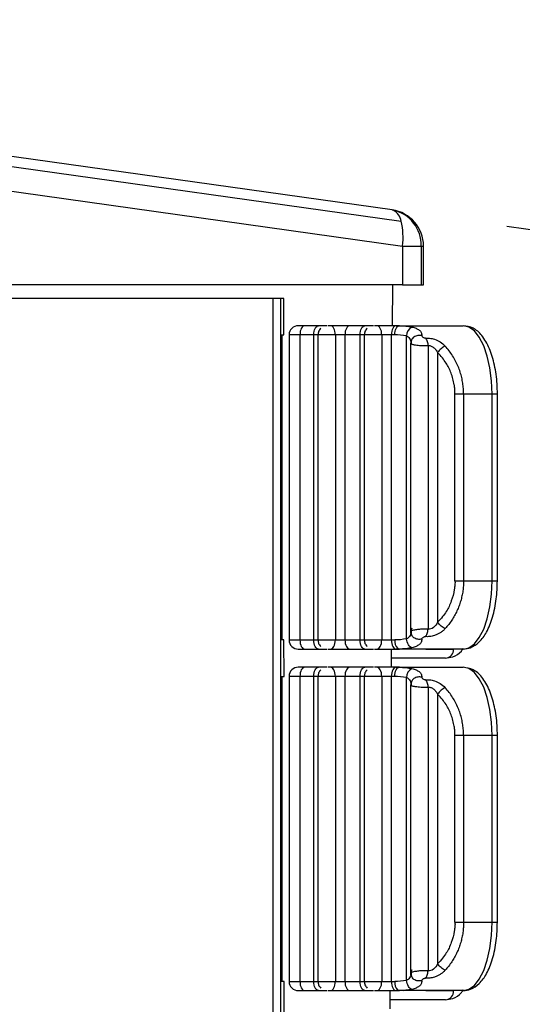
# Model space of a CAD drawing. Header units: millimetres. Extents: x 0 to 559, y 0 to 432.
# Tile 13 of 47: x 249 to 261, y 324 to 346. Entities that reach past the tile are written whole.
import ezdxf

# ---------------------------------------------------------------- set-up
doc = ezdxf.new("R2010")
doc.units = ezdxf.units.MM
doc.header["$LTSCALE"] = 2
doc.layers.add('DIMENSIONS', color=140, linetype='Continuous', lineweight=25)
doc.styles.add('SLDTEXTSTYLE0', font='TXT', dxfattribs={"width": 0.7})
doc.dimstyles.new('SLDDIMSTYLE4', dxfattribs={"dimtxt": 4.316016, "dimasz": 6.604, "dimexe": 0, "dimexo": 0.0625, "dimgap": 1.079004, "dimtad": 0, "dimtih": 1, "dimtoh": 1, "dimdec": 4, "dimlfac": 2, "dimzin": 12, "dimdsep": 46, "dimtxsty": 'SLDTEXTSTYLE0', "dimsah": 1, "dimcen": 0.09, "dimadec": 0, "dimazin": 3, "dimtfac": 1, "dimtdec": 0, "dimtofl": 0, "dimtmove": 0, "dimatfit": 3, "dimfxl": 0, "dimfrac": 2, "dimtolj": 1, "dimtzin": 12, "dimarcsym": 0})

# ---------------------------------------------------------------- blocks, each defined once
blk = doc.blocks.new('_D_8')
at = {"layer": 'DIMENSIONS'}
for p, q in [((260.161, 341.023), (281.575, 338.014)), ((260.161, 307.247), (281.575, 310.256))]:
    blk.add_line(p, q, dxfattribs=at)
for start, end in [(172, 177.71495), (181.42091, 188)]:
    blk.add_arc((380.328, 324.135), 106.074, start, end, dxfattribs=at)
for points in [[(275.287, 338.898), (273.561, 332.442), (275.581, 332.222)], [(275.287, 309.372), (275.581, 316.048), (273.561, 315.827)]]:
    blk.add_solid(points, dxfattribs=at)
at = {"layer": 'DIMENSIONS', "insert": (269.138, 326.962), "char_height": 4.2333, "attachment_point": 1, "style": 'SLDTEXTSTYLE0'}
blk.add_mtext('16°', dxfattribs=at)

msp = doc.modelspace()

# ---------------------------------------------------------------- linework, layer by layer
for p, q in [((257.645738, 341.376815), (227.924392, 345.553878)), ((228.121898, 345.306062), (257.843243, 341.128999)), ((228.151148, 344.761663), (257.872494, 340.5846)), ((257.872494, 340.5846), (257.872494, 339.734961)), ((257.872494, 340.5846), (258.286153, 340.5846)), ((258.286153, 340.5846), (258.286153, 339.734961)), ((258.286153, 340.5846), (258.334399, 340.5846)), ((258.334399, 339.734961), (258.334399, 340.5846)), ((257.872494, 339.734961), (236.575127, 339.734961)), ((257.654033, 338.834961), (257.657174, 339.734961)), ((257.872494, 339.734961), (258.286153, 339.734961)), ((258.286153, 339.734961), (258.334399, 339.734961)), ((255.028055, 339.434961), (248.600951, 339.434961)), ((255.028055, 339.434961), (255.028055, 308.434961)), ((255.193771, 339.434961), (255.028055, 339.434961)), ((255.193771, 339.434961), (255.193771, 308.434961)), ((255.267128, 339.434961), (255.193771, 339.434961)), ((255.267473, 338.634961), (255.267128, 339.434961)), ((255.725061, 338.834961), (255.582709, 338.834961)), ((256.028301, 338.834961), (255.725061, 338.834961)), ((256.216383, 338.834961), (256.028301, 338.834961)), ((256.292597, 338.834961), (256.23987, 338.834961)), ((256.714235, 338.834961), (256.292597, 338.834961)), ((257.04636, 338.834961), (256.714235, 338.834961)), ((257.234442, 338.834961), (257.04636, 338.834961)), ((257.310655, 338.834961), (257.257928, 338.834961)), ((257.732293, 338.834961), (257.310655, 338.834961)), ((257.806564, 338.834959), (257.732293, 338.834961)), ((257.732293, 338.834961), (258.337065, 338.834961)), ((257.806564, 338.834959), (259.208219, 338.834961)), ((255.21531, 338.634961), (255.267473, 338.634961)), ((255.21531, 331.934961), (255.21531, 338.634961)), ((255.230423, 331.934961), (255.230423, 338.634961)), ((255.382709, 338.634961), (255.382709, 331.934961)), ((255.619961, 338.634961), (255.382709, 338.634961)), ((255.923202, 338.634961), (255.619961, 338.634961)), ((255.619961, 338.634961), (255.619961, 331.934961)), ((255.923202, 331.934961), (255.923202, 338.634961)), ((256.016169, 338.634961), (255.923202, 338.634961)), ((256.016169, 338.634961), (256.016169, 331.934961)), ((256.398317, 338.634961), (256.016169, 338.634961)), ((256.398317, 338.634961), (256.398317, 331.934961)), ((256.609136, 338.634961), (256.398317, 338.634961)), ((256.941261, 338.634961), (256.609136, 338.634961)), ((256.609136, 338.634961), (256.609136, 331.934961)), ((256.941261, 331.934961), (256.941261, 338.634961)), ((257.034227, 338.634961), (256.941261, 338.634961)), ((257.034227, 338.634961), (257.034227, 331.934961)), ((257.416375, 338.634961), (257.034227, 338.634961)), ((257.416375, 338.634961), (257.416375, 331.934961)), ((257.701464, 338.634961), (257.627194, 338.634959)), ((257.627194, 338.634959), (257.627194, 331.934961)), ((257.701463, 338.63494), (257.627194, 338.634959)), ((257.701464, 338.63494), (257.701464, 338.634961)), ((257.959317, 331.959872), (257.959314, 338.610022)), ((258.049399, 338.506318), (258.059394, 338.497061)), ((258.052286, 338.448624), (258.052286, 332.114721)), ((258.434426, 338.397056), (258.434427, 332.172866)), ((258.645253, 338.246324), (258.645253, 332.323598)), ((259.02494, 333.234961), (259.02494, 337.334961)), ((259.841852, 337.334961), (259.214523, 337.334961)), ((259.214523, 337.334961), (259.214523, 333.234961)), ((259.841852, 333.234961), (259.841852, 337.334961)), ((259.957368, 337.334961), (259.841852, 337.334961)), ((259.957368, 333.234961), (259.957368, 337.334961)), ((259.02494, 333.234961), (259.214524, 333.234961)), ((259.214523, 333.234961), (259.841852, 333.234961)), ((259.841852, 333.234961), (259.957368, 333.234961)), ((258.059393, 332.072863), (258.049398, 332.063608)), ((255.270361, 331.934961), (255.21531, 331.934961)), ((255.270706, 331.134961), (255.270361, 331.934961)), ((255.382709, 331.934961), (255.619961, 331.934961)), ((255.619961, 331.934961), (255.923202, 331.934961)), ((255.923202, 331.934961), (256.016169, 331.934961)), ((256.016169, 331.934961), (256.398317, 331.934961)), ((256.398317, 331.934961), (256.609136, 331.934961)), ((256.609136, 331.934961), (256.941261, 331.934961)), ((256.941261, 331.934961), (257.034227, 331.934961)), ((257.034227, 331.934961), (257.416375, 331.934961)), ((257.416375, 331.934961), (257.627194, 331.934961)), ((257.627194, 331.934961), (257.701464, 331.934961)), ((255.582709, 331.734961), (255.725061, 331.734961)), ((255.725061, 331.734961), (256.028301, 331.734961)), ((256.028301, 331.734961), (256.216384, 331.734961)), ((256.239936, 331.734961), (256.292718, 331.734961)), ((256.292713, 331.734961), (256.714235, 331.734961)), ((256.714235, 331.734961), (257.04636, 331.734961)), ((257.04636, 331.734961), (257.234442, 331.734961)), ((257.257995, 331.734961), (257.310776, 331.734961)), ((257.310772, 331.734961), (257.732294, 331.734961)), ((257.627852, 331.334961), (257.629249, 331.734961)), ((257.732294, 331.734961), (257.806564, 331.734962)), ((258.337065, 331.734961), (257.732294, 331.734961)), ((257.76625, 331.748946), (257.89113, 331.737321)), ((259.208219, 331.734961), (257.806564, 331.734962)), ((258.383865, 331.734961), (258.995272, 331.734961)), ((258.814112, 331.534961), (257.628551, 331.534961)), ((255.725061, 331.334961), (255.582709, 331.334961)), ((256.028301, 331.334961), (255.725061, 331.334961)), ((256.216383, 331.334961), (256.028301, 331.334961)), ((256.292597, 331.334961), (256.23987, 331.334961)), ((256.714235, 331.334961), (256.292597, 331.334961)), ((257.04636, 331.334961), (256.714235, 331.334961)), ((257.234442, 331.334961), (257.04636, 331.334961)), ((257.310655, 331.334961), (257.257928, 331.334961)), ((257.732293, 331.334961), (257.310655, 331.334961)), ((257.806564, 331.334959), (257.732293, 331.334961)), ((257.732293, 331.334961), (258.337065, 331.334961)), ((257.806564, 331.334959), (259.208219, 331.334961)), ((255.21531, 331.134961), (255.270706, 331.134961)), ((255.21531, 331.134961), (255.21531, 324.434961)), ((255.230423, 324.434961), (255.230423, 331.134961)), ((255.382709, 331.134961), (255.382709, 324.434961)), ((255.619961, 331.134961), (255.382709, 331.134961)), ((255.923202, 331.134961), (255.619961, 331.134961)), ((255.619961, 331.134961), (255.619961, 324.434961)), ((255.923202, 324.434961), (255.923202, 331.134961)), ((256.016169, 331.134961), (255.923202, 331.134961)), ((256.016169, 331.134961), (256.016169, 324.434961)), ((256.398317, 331.134961), (256.016169, 331.134961)), ((256.398317, 331.134961), (256.398317, 324.434961)), ((256.609136, 331.134961), (256.398317, 331.134961)), ((256.941261, 331.134961), (256.609136, 331.134961)), ((256.609136, 331.134961), (256.609136, 324.434961)), ((256.941261, 324.434961), (256.941261, 331.134961)), ((257.034227, 331.134961), (256.941261, 331.134961)), ((257.034227, 331.134961), (257.034227, 324.434961)), ((257.416375, 331.134961), (257.034227, 331.134961)), ((257.416375, 331.134961), (257.416375, 324.434961)), ((257.701464, 331.134961), (257.627194, 331.134959)), ((257.627194, 331.134959), (257.627194, 324.434961)), ((257.701463, 331.13494), (257.627194, 331.134959)), ((257.701464, 331.13494), (257.701464, 331.134961)), ((257.959317, 324.459872), (257.959314, 331.110022)), ((258.049399, 331.006318), (258.059394, 330.997061)), ((258.052286, 330.948624), (258.052286, 324.614721)), ((258.434426, 330.897056), (258.434427, 324.672866)), ((258.645253, 330.746324), (258.645253, 324.823598)), ((259.02494, 325.734961), (259.02494, 329.834961)), ((259.841852, 329.834961), (259.214523, 329.834961)), ((259.214523, 329.834961), (259.214523, 325.734961)), ((259.841852, 325.734961), (259.841852, 329.834961)), ((259.957368, 329.834961), (259.841852, 329.834961)), ((259.957368, 325.734961), (259.957368, 329.834961)), ((259.02494, 325.734961), (259.214524, 325.734961)), ((259.214523, 325.734961), (259.841852, 325.734961)), ((259.841852, 325.734961), (259.957368, 325.734961)), ((258.059393, 324.572863), (258.049398, 324.563608)), ((255.273594, 324.434961), (255.21531, 324.434961)), ((255.273939, 323.634961), (255.273594, 324.434961)), ((255.382709, 324.434961), (255.619961, 324.434961)), ((255.619961, 324.434961), (255.923202, 324.434961)), ((255.923202, 324.434961), (256.016169, 324.434961)), ((256.016169, 324.434961), (256.398317, 324.434961)), ((256.398317, 324.434961), (256.609136, 324.434961)), ((256.609136, 324.434961), (256.941261, 324.434961)), ((256.941261, 324.434961), (257.034227, 324.434961)), ((257.034227, 324.434961), (257.416375, 324.434961)), ((257.416375, 324.434961), (257.627194, 324.434961)), ((257.627194, 324.434961), (257.701464, 324.434961)), ((255.582709, 324.234961), (255.725061, 324.234961)), ((255.725061, 324.234961), (256.028301, 324.234961)), ((256.028301, 324.234961), (256.216384, 324.234961)), ((256.239936, 324.234961), (256.292718, 324.234961)), ((256.292713, 324.234961), (256.714235, 324.234961)), ((256.714235, 324.234961), (257.04636, 324.234961)), ((257.04636, 324.234961), (257.234442, 324.234961)), ((257.257995, 324.234961), (257.310776, 324.234961)), ((257.310772, 324.234961), (257.732294, 324.234961)), ((257.601672, 323.834961), (257.603069, 324.234961)), ((257.732294, 324.234961), (257.806564, 324.234962)), ((258.337065, 324.234961), (257.732294, 324.234961)), ((257.76625, 324.248946), (257.89113, 324.237321)), ((259.208219, 324.234961), (257.806564, 324.234962)), ((258.383865, 324.234961), (258.995272, 324.234961)), ((258.814112, 324.034961), (257.602371, 324.034961))]:
    msp.add_line(p, q)
at = {"flags": 128}
for points in [[(255.725061, 338.834961), (255.704557, 338.831118), (255.684841, 338.819737), (255.666671, 338.801255), (255.650744, 338.776382), (255.637674, 338.746075), (255.627962, 338.711498), (255.621981, 338.673979), (255.619961, 338.634961)], [(255.923202, 338.634961), (255.925222, 338.673979), (255.931202, 338.711498), (255.940914, 338.746075), (255.953985, 338.776382), (255.969911, 338.801255), (255.988082, 338.819737), (256.007797, 338.831118), (256.028301, 338.834961)], [(256.398317, 338.634961), (256.396285, 338.673979), (256.390269, 338.711498), (256.3805, 338.746075), (256.367352, 338.776382), (256.351332, 338.801255), (256.333054, 338.819737), (256.313222, 338.831118), (256.292597, 338.834961)], [(256.714235, 338.834961), (256.693731, 338.831118), (256.674015, 338.819737), (256.655845, 338.801255), (256.639919, 338.776382), (256.626848, 338.746075), (256.617136, 338.711498), (256.611155, 338.673979), (256.609136, 338.634961)], [(256.941261, 338.634961), (256.94328, 338.673979), (256.949261, 338.711498), (256.958973, 338.746075), (256.972043, 338.776382), (256.98797, 338.801255), (257.00614, 338.819737), (257.025856, 338.831118), (257.04636, 338.834961)], [(257.416375, 338.634961), (257.414344, 338.673979), (257.408328, 338.711498), (257.398558, 338.746075), (257.385411, 338.776382), (257.36939, 338.801255), (257.351113, 338.819737), (257.33128, 338.831118), (257.310655, 338.834961)], [(257.732293, 338.834961), (257.71179, 338.831118), (257.692074, 338.819737), (257.673903, 338.801255), (257.657977, 338.776382), (257.644906, 338.746074), (257.635194, 338.711496), (257.629214, 338.673978), (257.627194, 338.634959)], [(257.701464, 338.634961), (257.703484, 338.673979), (257.709465, 338.711498), (257.719177, 338.746075), (257.732247, 338.776382), (257.748174, 338.801255), (257.766344, 338.819737), (257.78606, 338.831118), (257.806564, 338.834961)], [(259.841852, 337.334961), (259.829677, 337.627596), (259.79362, 337.908986), (259.735066, 338.168316), (259.656265, 338.395621), (259.560247, 338.582165), (259.4507, 338.72078), (259.331835, 338.806139), (259.208219, 338.834961)], [(257.627194, 338.634959), (257.602645, 338.634959), (257.576546, 338.634959), (257.549401, 338.634959), (257.52173, 338.63496), (257.494066, 338.63496), (257.466942, 338.63496), (257.440878, 338.63496), (257.416375, 338.634961)], [(259.208219, 331.734961), (259.331835, 331.763783), (259.4507, 331.849142), (259.560247, 331.987757), (259.656265, 332.174301), (259.735066, 332.401606), (259.79362, 332.660936), (259.829677, 332.942325), (259.841852, 333.234961)], [(255.619961, 331.934961), (255.621981, 331.895943), (255.627962, 331.858424), (255.637674, 331.823847), (255.650744, 331.79354), (255.666671, 331.768667), (255.684841, 331.750185), (255.704557, 331.738804), (255.725061, 331.734961)], [(256.028301, 331.734961), (256.007797, 331.738804), (255.988082, 331.750185), (255.969911, 331.768667), (255.953985, 331.79354), (255.940914, 331.823847), (255.931202, 331.858424), (255.925222, 331.895943), (255.923202, 331.934961)], [(256.2926, 331.734961), (256.313224, 331.738805), (256.333056, 331.750187), (256.351333, 331.76867), (256.367353, 331.793542), (256.3805, 331.823849), (256.390269, 331.858426), (256.396285, 331.895944), (256.398316, 331.934961)], [(256.609136, 331.934961), (256.611155, 331.895943), (256.617136, 331.858424), (256.626848, 331.823847), (256.639919, 331.79354), (256.655845, 331.768667), (256.674015, 331.750185), (256.693731, 331.738804), (256.714235, 331.734961)], [(257.04636, 331.734961), (257.025856, 331.738804), (257.00614, 331.750185), (256.98797, 331.768667), (256.972043, 331.79354), (256.958973, 331.823847), (256.949261, 331.858424), (256.94328, 331.895943), (256.941261, 331.934961)], [(257.310658, 331.734961), (257.331283, 331.738805), (257.351114, 331.750187), (257.369391, 331.76867), (257.385411, 331.793542), (257.398558, 331.823849), (257.408327, 331.858426), (257.414343, 331.895944), (257.416375, 331.934961)], [(257.627194, 331.934961), (257.629214, 331.895943), (257.635194, 331.858424), (257.644907, 331.823847), (257.657977, 331.79354), (257.673903, 331.768667), (257.692074, 331.750185), (257.71179, 331.738804), (257.732294, 331.734961)], [(257.806564, 331.734962), (257.78606, 331.738804), (257.768692, 331.748397)], [(255.725061, 331.334961), (255.704557, 331.331118), (255.684841, 331.319737), (255.666671, 331.301255), (255.650744, 331.276382), (255.637674, 331.246075), (255.627962, 331.211498), (255.621981, 331.173979), (255.619961, 331.134961)], [(255.923202, 331.134961), (255.925222, 331.173979), (255.931202, 331.211498), (255.940914, 331.246075), (255.953985, 331.276382), (255.969911, 331.301255), (255.988082, 331.319737), (256.007797, 331.331118), (256.028301, 331.334961)], [(256.398317, 331.134961), (256.396285, 331.173979), (256.390269, 331.211498), (256.3805, 331.246075), (256.367352, 331.276382), (256.351332, 331.301255), (256.333054, 331.319737), (256.313222, 331.331118), (256.292597, 331.334961)], [(256.714235, 331.334961), (256.693731, 331.331118), (256.674015, 331.319737), (256.655845, 331.301255), (256.639919, 331.276382), (256.626848, 331.246075), (256.617136, 331.211498), (256.611155, 331.173979), (256.609136, 331.134961)], [(256.941261, 331.134961), (256.94328, 331.173979), (256.949261, 331.211498), (256.958973, 331.246075), (256.972043, 331.276382), (256.98797, 331.301255), (257.00614, 331.319737), (257.025856, 331.331118), (257.04636, 331.334961)], [(257.416375, 331.134961), (257.414344, 331.173979), (257.408328, 331.211498), (257.398558, 331.246075), (257.385411, 331.276382), (257.36939, 331.301255), (257.351113, 331.319737), (257.33128, 331.331118), (257.310655, 331.334961)], [(257.732293, 331.334961), (257.71179, 331.331118), (257.692074, 331.319737), (257.673903, 331.301255), (257.657977, 331.276382), (257.644906, 331.246074), (257.635194, 331.211496), (257.629214, 331.173978), (257.627194, 331.134959)], [(257.701464, 331.134961), (257.703484, 331.173979), (257.709465, 331.211498), (257.719177, 331.246075), (257.732247, 331.276382), (257.748174, 331.301255), (257.766344, 331.319737), (257.78606, 331.331118), (257.806564, 331.334961)], [(259.841852, 329.834961), (259.829677, 330.127596), (259.79362, 330.408986), (259.735066, 330.668316), (259.656265, 330.895621), (259.560247, 331.082165), (259.4507, 331.22078), (259.331835, 331.306139), (259.208219, 331.334961)], [(257.627194, 331.134959), (257.602645, 331.134959), (257.576546, 331.134959), (257.549401, 331.134959), (257.52173, 331.13496), (257.494066, 331.13496), (257.466942, 331.13496), (257.440878, 331.13496), (257.416375, 331.134961)], [(259.208219, 324.234961), (259.331835, 324.263783), (259.4507, 324.349142), (259.560247, 324.487757), (259.656265, 324.674301), (259.735066, 324.901606), (259.79362, 325.160936), (259.829677, 325.442325), (259.841852, 325.734961)], [(255.619961, 324.434961), (255.621981, 324.395943), (255.627962, 324.358424), (255.637674, 324.323847), (255.650744, 324.29354), (255.666671, 324.268667), (255.684841, 324.250185), (255.704557, 324.238804), (255.725061, 324.234961)], [(256.028301, 324.234961), (256.007797, 324.238804), (255.988082, 324.250185), (255.969911, 324.268667), (255.953985, 324.29354), (255.940914, 324.323847), (255.931202, 324.358424), (255.925222, 324.395943), (255.923202, 324.434961)], [(256.2926, 324.234961), (256.313224, 324.238805), (256.333056, 324.250187), (256.351333, 324.26867), (256.367353, 324.293542), (256.3805, 324.323849), (256.390269, 324.358426), (256.396285, 324.395944), (256.398316, 324.434961)], [(256.609136, 324.434961), (256.611155, 324.395943), (256.617136, 324.358424), (256.626848, 324.323847), (256.639919, 324.29354), (256.655845, 324.268667), (256.674015, 324.250185), (256.693731, 324.238804), (256.714235, 324.234961)], [(257.04636, 324.234961), (257.025856, 324.238804), (257.00614, 324.250185), (256.98797, 324.268667), (256.972043, 324.29354), (256.958973, 324.323847), (256.949261, 324.358424), (256.94328, 324.395943), (256.941261, 324.434961)], [(257.310658, 324.234961), (257.331283, 324.238805), (257.351114, 324.250187), (257.369391, 324.26867), (257.385411, 324.293542), (257.398558, 324.323849), (257.408327, 324.358426), (257.414343, 324.395944), (257.416375, 324.434961)], [(257.627194, 324.434961), (257.629214, 324.395943), (257.635194, 324.358424), (257.644907, 324.323847), (257.657977, 324.29354), (257.673903, 324.268667), (257.692074, 324.250185), (257.71179, 324.238804), (257.732294, 324.234961)], [(257.806564, 324.234962), (257.78606, 324.238804), (257.768692, 324.248397)]]:
    msp.add_lwpolyline(points, dxfattribs=at)
for centre, radius, start, end in [((257.534399, 340.5846), 0.8, 0, 82), ((257.62594, 341.23628), 0.141922, 72.9003426, 81.9812539), ((257.518915, 341.079507), 0.328083, 8.676347, 63.0375347), ((257.498587, 340.602518), 0.78777, 358.6967201, 77.6058658), ((256.43663, 340.780437), 1.449157, 352.2333692, 13.917671), ((255.582709, 338.634961), 0.2, 90, 180), ((258.183787, 338.60667), 0.224501, 117.2807704, 179.1441585), ((257.70187, 337.292557), 1.342383, 78.9431915, 90.0173792), ((255.582709, 331.934961), 0.2, 180, 270), ((257.940328, 331.91564), 0.239643, 175.375493, 224.2571893), ((258.804202, 331.725985), 0.191281, 272.9696718, 2.6896425), ((255.582709, 331.134961), 0.2, 90, 180), ((258.183787, 331.10667), 0.224501, 117.2807704, 179.1441585), ((257.70187, 329.792557), 1.342383, 78.9431915, 90.0173792), ((255.582709, 324.434961), 0.2, 180, 270), ((257.940328, 324.41564), 0.239643, 175.375493, 224.2571893), ((258.804202, 324.225985), 0.191281, 272.9696718, 2.6896425)]:
    msp.add_arc(centre, radius, start, end)
for points, knots in [([(256.077417, 338.779002), (256.06803, 338.768747), (256.049363, 338.748351), (256.023529, 338.700619), (256.019076, 338.660892), (256.016169, 338.634961)], [0, 0, 0, 0, 0.2599217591, 0.5169180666, 1, 1, 1, 1]), ([(257.095476, 338.779002), (257.086089, 338.768747), (257.067422, 338.748351), (257.041587, 338.700619), (257.037134, 338.660892), (257.034227, 338.634961)], [0, 0, 0, 0, 0.259921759, 0.516918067, 1, 1, 1, 1]), ([(258.080887, 338.806214), (258.113567, 338.798428), (258.162745, 338.786711), (258.19419, 338.766313), (258.204739, 338.759471)], [0, 0, 0, 0, 0.66454306, 1, 1, 1, 1]), ([(259.957368, 337.334961), (259.95583, 337.40961), (259.951346, 337.627362), (259.900891, 337.978868), (259.789064, 338.347259), (259.632665, 338.617928), (259.438065, 338.798375), (259.282082, 338.823204), (259.208219, 338.834961)], [0, 0, 0, 0, 0.099457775, 0.290121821, 0.483376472, 0.682176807, 0.849499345, 1, 1, 1, 1]), ([(257.959315, 338.610022), (257.986953, 338.599232), (258.011323, 338.583044), (258.046655, 338.530309), (258.057503, 338.493003), (258.053362, 338.446124)], [0, 0, 0, 0, 0.5, 0.5, 1, 1, 1, 1]), ([(258.296353, 338.617072), (258.282683, 338.619571), (258.254209, 338.624776), (258.209391, 338.622074), (258.164419, 338.610274), (258.123661, 338.588106), (258.092996, 338.561707), (258.08092, 338.54104), (258.076242, 338.533035)], [0, 0, 0, 0, 0.157813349, 0.328703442, 0.509576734, 0.69588889, 0.88220122, 1, 1, 1, 1]), ([(258.204739, 338.759471), (258.217061, 338.752957), (258.253889, 338.733489), (258.288683, 338.685765), (258.29366, 338.641187), (258.296353, 338.617072)], [0, 0, 0, 0, 0.187540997, 0.560497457, 1, 1, 1, 1]), ([(258.377436, 338.560455), (258.365572, 338.559069), (258.347991, 338.562692), (258.31215, 338.584558), (258.295584, 338.604323), (258.296354, 338.617077)], [0, 0, 0, 0, 0.5, 0.5, 1, 1, 1, 1]), ([(258.377435, 338.560454), (258.392439, 338.542421), (258.406202, 338.517051), (258.426161, 338.459137), (258.432269, 338.426999), (258.434432, 338.397056)], [0, 0, 0, 0, 0.5, 0.5, 1, 1, 1, 1]), ([(258.377436, 338.560456), (258.391993, 338.56162), (258.421141, 338.563951), (258.470411, 338.560665), (258.522731, 338.552094), (258.602805, 338.530007), (258.71065, 338.481036), (258.775952, 338.419293), (258.810599, 338.386534)], [0, 0, 0, 0, 0.100257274, 0.200750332, 0.308856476, 0.419753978, 0.69214507, 1, 1, 1, 1]), ([(258.053365, 338.446124), (258.052655, 338.444472), (258.050669, 338.439846), (258.065583, 338.4342), (258.075172, 338.43057)], [0, 0, 0, 0, 0.35710817, 1, 1, 1, 1]), ([(258.076242, 338.533035), (258.073421, 338.528926), (258.062958, 338.513686), (258.054429, 338.483824), (258.05371, 338.458353), (258.053365, 338.446124)], [0, 0, 0, 0, 0.160996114, 0.597187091, 1, 1, 1, 1]), ([(258.076525, 338.536984), (258.072005, 338.523788), (258.063072, 338.497704), (258.058129, 338.462756), (258.063116, 338.441845), (258.064758, 338.434961)], [0, 0, 0, 0, 0.4071662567, 0.8048309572, 1, 1, 1, 1]), ([(258.075172, 338.43057), (258.083295, 338.428336), (258.098291, 338.424213), (258.12782, 338.418657), (258.166259, 338.412761), (258.21631, 338.406538), (258.28148, 338.401135), (258.346746, 338.397498), (258.38796, 338.397026), (258.407889, 338.396798)], [0, 0, 0, 0, 0.131744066, 0.24320021, 0.33431554, 0.512228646, 0.666910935, 0.838933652, 1, 1, 1, 1]), ([(258.434432, 338.397056), (258.44343, 338.398134), (258.461476, 338.400295), (258.491347, 338.394445), (258.521062, 338.382269), (258.560388, 338.356309), (258.605106, 338.310999), (258.631512, 338.26846), (258.645253, 338.246324)], [0, 0, 0, 0, 0.109116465, 0.218826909, 0.331947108, 0.450413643, 0.714019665, 1, 1, 1, 1]), ([(258.810599, 338.386534), (258.784886, 338.375563), (258.753517, 338.355849), (258.693418, 338.304886), (258.665514, 338.274339), (258.645253, 338.246324)], [0, 0, 0, 0, 0.5, 0.5, 1, 1, 1, 1]), ([(259.21452, 337.334961), (259.213685, 337.374203), (259.211986, 337.45403), (259.198061, 337.574748), (259.1748, 337.697195), (259.14098, 337.820018), (259.096391, 337.94174), (259.040977, 338.060972), (258.974647, 338.176031), (258.898281, 338.286384), (258.840069, 338.352875), (258.8106, 338.386535)], [0, 0, 0, 0, 0.098254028, 0.199871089, 0.304725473, 0.412800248, 0.524034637, 0.638423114, 0.755886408, 0.876418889, 1, 1, 1, 1]), ([(259.02494, 337.334961), (259.025507, 337.354928), (259.02672, 337.397723), (259.020318, 337.466153), (259.006189, 337.557736), (258.9811, 337.668426), (258.942137, 337.792203), (258.892792, 337.908973), (258.828752, 338.021501), (258.745979, 338.13433), (258.680446, 338.207194), (258.645253, 338.246324)], [0, 0, 0, 0, 0.057171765, 0.12253677, 0.196665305, 0.323778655, 0.450094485, 0.574207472, 0.696371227, 0.836944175, 1, 1, 1, 1]), ([(259.02494, 333.234961), (259.025485, 333.221608), (259.026686, 333.192166), (259.024662, 333.151855), (259.019434, 333.100052), (259.00179, 332.978706), (258.96167, 332.828396), (258.897877, 332.670331), (258.833342, 332.554925), (258.748662, 332.439157), (258.681542, 332.364151), (258.645253, 332.323598)], [0, 0, 0, 0, 0.038287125, 0.084423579, 0.11547852, 0.187764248, 0.436975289, 0.563524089, 0.688201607, 0.831422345, 1, 1, 1, 1]), ([(259.214524, 333.234961), (259.213751, 333.197965), (259.212195, 333.123489), (259.199743, 333.011817), (259.179801, 332.900186), (259.151558, 332.789289), (259.115182, 332.679846), (259.070592, 332.572617), (259.017849, 332.46833), (258.956857, 332.36795), (258.888201, 332.271587), (258.836655, 332.213002), (258.810599, 332.183388)], [0, 0, 0, 0, 0.092643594, 0.186500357, 0.281741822, 0.378532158, 0.477027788, 0.577377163, 0.679720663, 0.784190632, 0.890911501, 1, 1, 1, 1]), ([(259.208219, 331.734961), (259.262997, 331.741355), (259.394013, 331.756649), (259.572327, 331.886468), (259.732715, 332.107847), (259.859623, 332.427447), (259.942422, 332.819495), (259.952523, 333.100293), (259.957368, 333.234961)], [0, 0, 0, 0, 0.111267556, 0.266122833, 0.434356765, 0.626884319, 0.821056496, 1, 1, 1, 1]), ([(258.645253, 332.323598), (258.621047, 332.275225), (258.589252, 332.233455), (258.513533, 332.178128), (258.469933, 332.165728), (258.434433, 332.172868)], [0, 0, 0, 0, 0.5, 0.5, 1, 1, 1, 1]), ([(258.810599, 332.183387), (258.784886, 332.194359), (258.753517, 332.214073), (258.693418, 332.265035), (258.665514, 332.295583), (258.645253, 332.323598)], [0, 0, 0, 0, 0.5, 0.5, 1, 1, 1, 1]), ([(258.053362, 332.123799), (258.057502, 332.07693), (258.04667, 332.039655), (258.011358, 331.986911), (257.986986, 331.970683), (257.959317, 331.959872)], [0, 0, 0, 0, 0.5, 0.5, 1, 1, 1, 1]), ([(258.293288, 332.170135), (258.278189, 332.169016), (258.247056, 332.16671), (258.201043, 332.161638), (258.155619, 332.155646), (258.10998, 332.148356), (258.070291, 332.138935), (258.051168, 332.130084), (258.052789, 332.125446), (258.053365, 332.123799)], [0, 0, 0, 0, 0.111328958, 0.229560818, 0.355094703, 0.494045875, 0.677258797, 0.885355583, 1, 1, 1, 1]), ([(258.076614, 332.036303), (258.07366, 332.040599), (258.063051, 332.056022), (258.05442, 332.086091), (258.053706, 332.111567), (258.053364, 332.123799)], [0, 0, 0, 0, 0.167161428, 0.600142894, 1, 1, 1, 1]), ([(258.076405, 332.194036), (258.069073, 332.167316), (258.057873, 332.126497), (258.062791, 332.071735), (258.072156, 332.045572), (258.076894, 332.032338)], [0, 0, 0, 0, 0.483603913, 0.738772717, 1, 1, 1, 1]), ([(258.407886, 332.173124), (258.390617, 332.173125), (258.353842, 332.173129), (258.314275, 332.171173), (258.293288, 332.170135)], [0, 0, 0, 0, 0.4695638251, 1, 1, 1, 1]), ([(258.810599, 332.183388), (258.793319, 332.16597), (258.760093, 332.132477), (258.702108, 332.090842), (258.641225, 332.057609), (258.580879, 332.033854), (258.523171, 332.017925), (258.470766, 332.009293), (258.4213, 332.005955), (258.392046, 332.008296), (258.377432, 332.009466)], [0, 0, 0, 0, 0.159875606, 0.307417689, 0.446084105, 0.580022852, 0.690704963, 0.79891106, 0.89954142, 1, 1, 1, 1]), ([(258.377432, 332.009466), (258.390545, 332.025231), (258.4037, 332.047674), (258.42452, 332.10441), (258.431939, 332.138615), (258.434412, 332.172866)], [0, 0, 0, 0, 0.5, 0.5, 1, 1, 1, 1]), ([(256.016169, 331.934961), (256.018959, 331.909557), (256.023248, 331.87051), (256.048296, 331.823201), (256.066617, 331.802753), (256.075863, 331.792433)], [0, 0, 0, 0, 0.479770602, 0.737443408, 1, 1, 1, 1]), ([(257.034227, 331.934961), (257.037018, 331.909557), (257.041306, 331.87051), (257.066354, 331.823201), (257.084675, 331.802753), (257.093922, 331.792433)], [0, 0, 0, 0, 0.479770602, 0.737443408, 1, 1, 1, 1]), ([(258.08088, 331.763705), (258.056444, 331.768504), (258.027245, 331.791441), (257.981023, 331.866948), (257.9654, 331.91682), (257.95932, 331.959873)], [0, 0, 0, 0, 0.5, 0.5, 1, 1, 1, 1]), ([(258.296357, 331.952835), (258.282687, 331.950336), (258.254213, 331.945131), (258.209395, 331.947834), (258.16442, 331.959633), (258.123671, 331.981809), (258.093156, 332.008035), (258.081182, 332.028498), (258.076614, 332.036303)], [0, 0, 0, 0, 0.158268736, 0.329650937, 0.511046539, 0.69790095, 0.884761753, 1, 1, 1, 1]), ([(258.296353, 331.952851), (258.293873, 331.928674), (258.28937, 331.884775), (258.253883, 331.836921), (258.217404, 331.817387), (258.204336, 331.810389)], [0, 0, 0, 0, 0.440342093, 0.799507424, 1, 1, 1, 1]), ([(258.296353, 331.952851), (258.296572, 331.955257), (258.29711, 331.961164), (258.30504, 331.974158), (258.322267, 331.990344), (258.345713, 332.004201), (258.365979, 332.009835), (258.374263, 332.009568), (258.377432, 332.009466)], [0, 0, 0, 0, 0.11058619, 0.271595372, 0.545468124, 0.79023885, 0.919767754, 1, 1, 1, 1]), ([(258.204336, 331.810389), (258.194117, 331.803633), (258.163152, 331.78316), (258.113887, 331.771511), (258.08088, 331.763706)], [0, 0, 0, 0, 0.330018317, 1, 1, 1, 1]), ([(258.814112, 331.534961), (258.868542, 331.541876), (258.998835, 331.558428), (259.135438, 331.643465), (259.198261, 331.734578), (259.213632, 331.756873)], [0, 0, 0, 0, 0.351460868, 0.841311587, 1, 1, 1, 1]), ([(256.077417, 331.279002), (256.06803, 331.268747), (256.049363, 331.248351), (256.023529, 331.200619), (256.019076, 331.160892), (256.016169, 331.134961)], [0, 0, 0, 0, 0.259921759, 0.516918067, 1, 1, 1, 1]), ([(257.095476, 331.279002), (257.086089, 331.268747), (257.067422, 331.248351), (257.041587, 331.200619), (257.037134, 331.160892), (257.034227, 331.134961)], [0, 0, 0, 0, 0.259921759, 0.516918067, 1, 1, 1, 1]), ([(258.080887, 331.306214), (258.113567, 331.298428), (258.162745, 331.286711), (258.19419, 331.266313), (258.204739, 331.259471)], [0, 0, 0, 0, 0.66454306, 1, 1, 1, 1]), ([(258.204739, 331.259471), (258.217061, 331.252957), (258.253889, 331.233489), (258.288683, 331.185765), (258.29366, 331.141187), (258.296353, 331.117072)], [0, 0, 0, 0, 0.187540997, 0.560497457, 1, 1, 1, 1]), ([(259.957368, 329.834961), (259.95583, 329.90961), (259.951346, 330.127362), (259.900891, 330.478868), (259.789064, 330.847259), (259.632665, 331.117928), (259.438065, 331.298375), (259.282082, 331.323204), (259.208219, 331.334961)], [0, 0, 0, 0, 0.099457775, 0.290121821, 0.483376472, 0.682176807, 0.849499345, 1, 1, 1, 1]), ([(257.959315, 331.110022), (257.986953, 331.099232), (258.011323, 331.083044), (258.046655, 331.030309), (258.057503, 330.993003), (258.053362, 330.946124)], [0, 0, 0, 0, 0.5, 0.5, 1, 1, 1, 1]), ([(258.076242, 331.033035), (258.073421, 331.028926), (258.062958, 331.013686), (258.054429, 330.983824), (258.05371, 330.958353), (258.053365, 330.946124)], [0, 0, 0, 0, 0.160996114, 0.597187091, 1, 1, 1, 1]), ([(258.076525, 331.036984), (258.072005, 331.023788), (258.063072, 330.997704), (258.058129, 330.962756), (258.063116, 330.941845), (258.064758, 330.934961)], [0, 0, 0, 0, 0.407166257, 0.804830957, 1, 1, 1, 1]), ([(258.296353, 331.117072), (258.282683, 331.119571), (258.254209, 331.124776), (258.209391, 331.122074), (258.164419, 331.110274), (258.123661, 331.088106), (258.092996, 331.061707), (258.08092, 331.04104), (258.076242, 331.033035)], [0, 0, 0, 0, 0.157813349, 0.328703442, 0.509576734, 0.69588889, 0.88220122, 1, 1, 1, 1]), ([(258.377436, 331.060455), (258.365572, 331.059069), (258.347991, 331.062692), (258.31215, 331.084558), (258.295584, 331.104323), (258.296354, 331.117077)], [0, 0, 0, 0, 0.5, 0.5, 1, 1, 1, 1]), ([(258.377435, 331.060454), (258.392439, 331.042421), (258.406202, 331.017051), (258.426161, 330.959137), (258.432269, 330.926999), (258.434432, 330.897056)], [0, 0, 0, 0, 0.5, 0.5, 1, 1, 1, 1]), ([(258.377436, 331.060456), (258.391993, 331.06162), (258.421141, 331.063951), (258.470411, 331.060665), (258.522731, 331.052094), (258.602805, 331.030007), (258.71065, 330.981036), (258.775952, 330.919293), (258.810599, 330.886534)], [0, 0, 0, 0, 0.100257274, 0.200750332, 0.308856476, 0.419753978, 0.69214507, 1, 1, 1, 1]), ([(258.053365, 330.946124), (258.052655, 330.944472), (258.050669, 330.939846), (258.065583, 330.9342), (258.075172, 330.93057)], [0, 0, 0, 0, 0.357108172, 1, 1, 1, 1]), ([(258.075172, 330.93057), (258.083295, 330.928336), (258.098291, 330.924213), (258.12782, 330.918657), (258.166259, 330.912761), (258.21631, 330.906538), (258.28148, 330.901135), (258.346746, 330.897498), (258.38796, 330.897026), (258.407889, 330.896798)], [0, 0, 0, 0, 0.131744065, 0.24320021, 0.334315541, 0.512228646, 0.666910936, 0.838933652, 1, 1, 1, 1]), ([(258.434432, 330.897056), (258.44343, 330.898134), (258.461476, 330.900295), (258.491347, 330.894445), (258.521062, 330.882269), (258.560388, 330.856309), (258.605106, 330.810999), (258.631512, 330.76846), (258.645253, 330.746324)], [0, 0, 0, 0, 0.109116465, 0.21882691, 0.331947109, 0.450413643, 0.714019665, 1, 1, 1, 1]), ([(258.810599, 330.886534), (258.784886, 330.875563), (258.753517, 330.855849), (258.693418, 330.804886), (258.665514, 330.774339), (258.645253, 330.746324)], [0, 0, 0, 0, 0.5, 0.5, 1, 1, 1, 1]), ([(259.21452, 329.834961), (259.213685, 329.874203), (259.211986, 329.95403), (259.198061, 330.074748), (259.1748, 330.197195), (259.14098, 330.320018), (259.096391, 330.44174), (259.040977, 330.560972), (258.974647, 330.676031), (258.898281, 330.786384), (258.840069, 330.852875), (258.8106, 330.886535)], [0, 0, 0, 0, 0.098254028, 0.199871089, 0.304725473, 0.412800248, 0.524034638, 0.638423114, 0.755886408, 0.876418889, 1, 1, 1, 1]), ([(259.02494, 329.834961), (259.025507, 329.854928), (259.02672, 329.897723), (259.020318, 329.966153), (259.006189, 330.057736), (258.9811, 330.168426), (258.942137, 330.292203), (258.892792, 330.408973), (258.828752, 330.521501), (258.745979, 330.63433), (258.680446, 330.707194), (258.645253, 330.746324)], [0, 0, 0, 0, 0.057171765, 0.12253677, 0.196665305, 0.323778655, 0.450094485, 0.574207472, 0.696371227, 0.836944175, 1, 1, 1, 1]), ([(259.02494, 325.734961), (259.025485, 325.721608), (259.026686, 325.692166), (259.024662, 325.651855), (259.019434, 325.600052), (259.00179, 325.478706), (258.96167, 325.328396), (258.897877, 325.170331), (258.833342, 325.054925), (258.748662, 324.939157), (258.681542, 324.864151), (258.645253, 324.823598)], [0, 0, 0, 0, 0.038287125, 0.084423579, 0.115478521, 0.187764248, 0.436975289, 0.563524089, 0.688201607, 0.831422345, 1, 1, 1, 1]), ([(259.214524, 325.734961), (259.213751, 325.697965), (259.212195, 325.623489), (259.199743, 325.511817), (259.179801, 325.400186), (259.151558, 325.289289), (259.115182, 325.179846), (259.070592, 325.072617), (259.017849, 324.96833), (258.956857, 324.86795), (258.888201, 324.771587), (258.836655, 324.713002), (258.810599, 324.683388)], [0, 0, 0, 0, 0.092643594, 0.186500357, 0.281741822, 0.378532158, 0.477027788, 0.577377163, 0.679720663, 0.784190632, 0.890911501, 1, 1, 1, 1]), ([(259.208219, 324.234961), (259.262997, 324.241355), (259.394013, 324.256649), (259.572327, 324.386468), (259.732715, 324.607847), (259.859623, 324.927447), (259.942422, 325.319495), (259.952523, 325.600293), (259.957368, 325.734961)], [0, 0, 0, 0, 0.111267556, 0.266122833, 0.434356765, 0.626884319, 0.821056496, 1, 1, 1, 1]), ([(258.645253, 324.823598), (258.621047, 324.775225), (258.589252, 324.733455), (258.513533, 324.678128), (258.469933, 324.665728), (258.434433, 324.672868)], [0, 0, 0, 0, 0.5, 0.5, 1, 1, 1, 1]), ([(258.810599, 324.683387), (258.784886, 324.694359), (258.753517, 324.714073), (258.693418, 324.765035), (258.665514, 324.795583), (258.645253, 324.823598)], [0, 0, 0, 0, 0.5, 0.5, 1, 1, 1, 1]), ([(258.053362, 324.623799), (258.057502, 324.57693), (258.04667, 324.539655), (258.011358, 324.486911), (257.986986, 324.470683), (257.959317, 324.459872)], [0, 0, 0, 0, 0.5, 0.5, 1, 1, 1, 1]), ([(258.293288, 324.670135), (258.278189, 324.669016), (258.247056, 324.66671), (258.201043, 324.661638), (258.155619, 324.655646), (258.10998, 324.648356), (258.070291, 324.638935), (258.051168, 324.630084), (258.052789, 324.625446), (258.053365, 324.623799)], [0, 0, 0, 0, 0.1113289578, 0.2295608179, 0.3550947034, 0.4940458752, 0.677258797, 0.8853555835, 1, 1, 1, 1]), ([(258.076614, 324.536303), (258.07366, 324.540599), (258.063051, 324.556022), (258.05442, 324.586091), (258.053706, 324.611567), (258.053364, 324.623799)], [0, 0, 0, 0, 0.167161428, 0.6001428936, 1, 1, 1, 1]), ([(258.076405, 324.694036), (258.069073, 324.667316), (258.057873, 324.626497), (258.062791, 324.571735), (258.072156, 324.545572), (258.076894, 324.532338)], [0, 0, 0, 0, 0.4836039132, 0.7387727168, 1, 1, 1, 1]), ([(258.296357, 324.452835), (258.282687, 324.450336), (258.254213, 324.445131), (258.209395, 324.447834), (258.16442, 324.459633), (258.123671, 324.481809), (258.093156, 324.508035), (258.081182, 324.528498), (258.076614, 324.536303)], [0, 0, 0, 0, 0.158268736, 0.329650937, 0.511046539, 0.69790095, 0.884761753, 1, 1, 1, 1]), ([(258.407886, 324.673124), (258.390617, 324.673125), (258.353842, 324.673129), (258.314275, 324.671173), (258.293288, 324.670135)], [0, 0, 0, 0, 0.469563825, 1, 1, 1, 1]), ([(258.296353, 324.452851), (258.296572, 324.455257), (258.29711, 324.461164), (258.30504, 324.474158), (258.322267, 324.490344), (258.345713, 324.504201), (258.365979, 324.509835), (258.374263, 324.509568), (258.377432, 324.509466)], [0, 0, 0, 0, 0.110586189, 0.271595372, 0.545468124, 0.79023885, 0.919767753, 1, 1, 1, 1]), ([(258.810599, 324.683388), (258.793319, 324.66597), (258.760093, 324.632477), (258.702108, 324.590842), (258.641225, 324.557609), (258.580879, 324.533854), (258.523171, 324.517925), (258.470766, 324.509293), (258.4213, 324.505955), (258.392046, 324.508296), (258.377432, 324.509466)], [0, 0, 0, 0, 0.159875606, 0.307417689, 0.446084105, 0.580022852, 0.690704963, 0.79891106, 0.89954142, 1, 1, 1, 1]), ([(258.377432, 324.509466), (258.390545, 324.525231), (258.4037, 324.547674), (258.42452, 324.60441), (258.431939, 324.638615), (258.434412, 324.672866)], [0, 0, 0, 0, 0.5, 0.5, 1, 1, 1, 1]), ([(256.016169, 324.434961), (256.018959, 324.409557), (256.023248, 324.37051), (256.048296, 324.323201), (256.066617, 324.302753), (256.075863, 324.292433)], [0, 0, 0, 0, 0.4797706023, 0.7374434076, 1, 1, 1, 1]), ([(257.034227, 324.434961), (257.037018, 324.409557), (257.041306, 324.37051), (257.066354, 324.323201), (257.084675, 324.302753), (257.093922, 324.292433)], [0, 0, 0, 0, 0.479770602, 0.737443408, 1, 1, 1, 1]), ([(258.08088, 324.263705), (258.056444, 324.268504), (258.027245, 324.291441), (257.981023, 324.366948), (257.9654, 324.41682), (257.95932, 324.459873)], [0, 0, 0, 0, 0.5, 0.5, 1, 1, 1, 1]), ([(258.204336, 324.310389), (258.194117, 324.303633), (258.163152, 324.28316), (258.113887, 324.271511), (258.08088, 324.263706)], [0, 0, 0, 0, 0.330018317, 1, 1, 1, 1]), ([(258.296353, 324.452851), (258.293873, 324.428674), (258.28937, 324.384775), (258.253883, 324.336921), (258.217404, 324.317387), (258.204336, 324.310389)], [0, 0, 0, 0, 0.440342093, 0.799507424, 1, 1, 1, 1]), ([(258.814112, 324.034961), (258.868542, 324.041876), (258.998835, 324.058428), (259.135438, 324.143465), (259.198261, 324.234578), (259.213632, 324.256873)], [0, 0, 0, 0, 0.351460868, 0.841311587, 1, 1, 1, 1])]:
    msp.add_open_spline(points, degree=3, knots=knots)
for points in [[(257.806564, 338.834961), (257.89827, 338.834961), (257.989974, 338.825317), (258.080887, 338.806214)], [(258.407889, 338.396798), (258.417002, 338.396432), (258.425889, 338.396529), (258.434412, 338.397056)], [(259.214524, 337.334961), (259.154737, 337.334961), (259.08106, 337.334961), (259.02494, 337.334961)], [(258.434412, 332.172866), (258.425888, 332.173392), (258.417, 332.173489), (258.407886, 332.173124)], [(257.959317, 331.959872), (257.874157, 331.943263), (257.787756, 331.934966), (257.701464, 331.934961)], [(258.080879, 331.763711), (257.990801, 331.744652), (257.898925, 331.734963), (257.806564, 331.734962)], [(257.806564, 331.334961), (257.89827, 331.334961), (257.989974, 331.325317), (258.080887, 331.306214)], [(258.407889, 330.896798), (258.417002, 330.896432), (258.425889, 330.896529), (258.434412, 330.897056)], [(259.214524, 329.834961), (259.154737, 329.834961), (259.08106, 329.834961), (259.02494, 329.834961)], [(258.434412, 324.672866), (258.425888, 324.673392), (258.417, 324.673489), (258.407886, 324.673124)], [(257.959317, 324.459872), (257.874157, 324.443263), (257.787756, 324.434966), (257.701464, 324.434961)], [(258.080879, 324.263711), (257.990801, 324.244652), (257.898925, 324.234963), (257.806564, 324.234962)]]:
    msp.add_open_spline(points, degree=3)

# ---------------------------------------------------------------- dimensions: what is measured, and where the dimension line sits
at = {"layer": 'DIMENSIONS'}
dim = msp.add_angular_dim_2l(base=(274.681299, 333.642709), line1=((257.645738, 306.893107), (227.924392, 302.716044)), line2=((227.924392, 345.553878), (257.645738, 341.376815)), dimstyle='SLDDIMSTYLE4', dxfattribs=at)
dim.commit()
dim.dimension.update_dxf_attribs({"geometry": '_D_8', "text_midpoint": (274.257346, 324.934443), "dimtype": 162})

doc.saveas('drawing.dxf')
